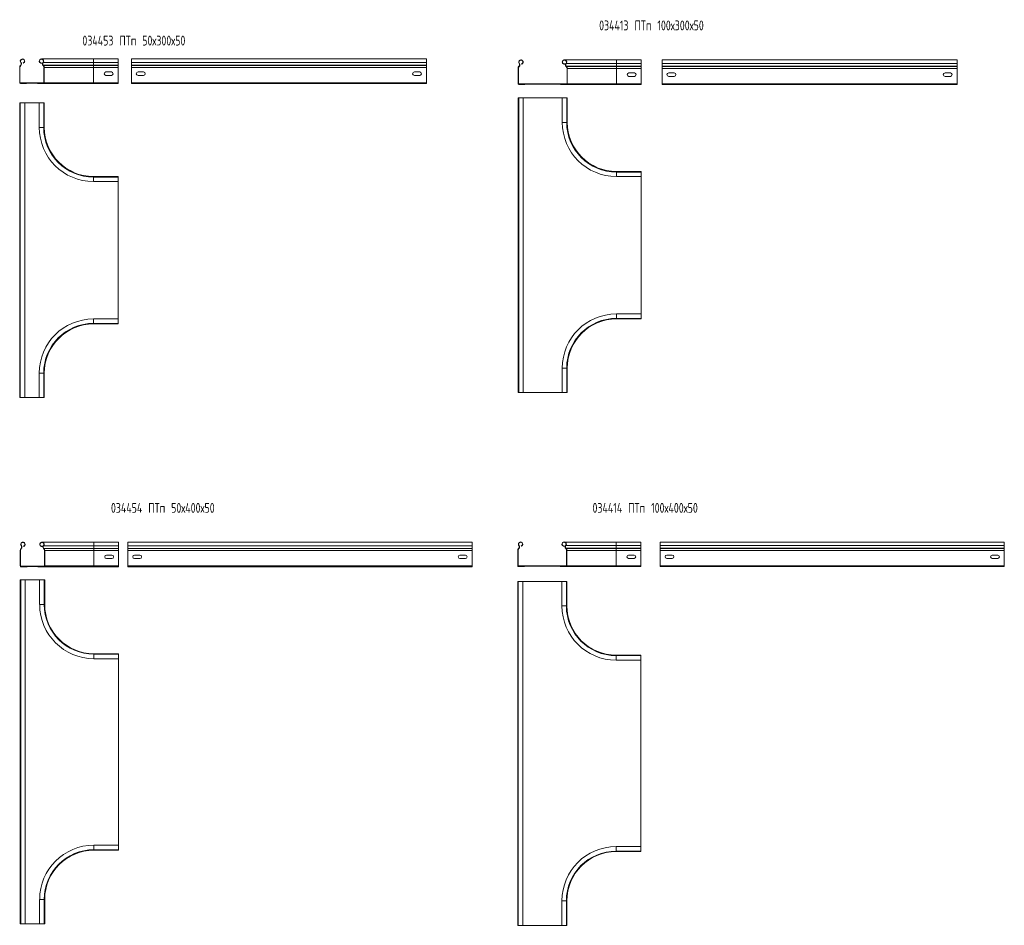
# Model space of a CAD drawing. Header units: millimetres. Extents: x -30 to 5315, y -3600 to 372.
# Tile 1 of 4: x 593 to 2596, y -3587 to -1744. Entities that reach past the tile are written whole.
import ezdxf

# ---------------------------------------------------------------- set-up
doc = ezdxf.new("R2010")
doc.units = ezdxf.units.MM
doc.styles.add('SLDTEXTSTYLE4', font='TXT', dxfattribs={"width": 0.7, "bigfont": 'bigfont'})

msp = doc.modelspace()

# ---------------------------------------------------------------- linework, layer by layer
at = {"color": 7, "linetype": 'Continuous', "lineweight": 15}
for p, q in [((593.8, -1840.8), (593.3, -1840.8)), ((593.3, -1840.8), (593.3, -1872.1)), ((593.8, -1840.8), (593.8, -1872.1)), ((595.3, -1836.3), (594.9, -1836.7)), ((594.9, -1836.7), (595.3, -1837.1)), ((595.7, -1836.7), (595.3, -1836.3)), ((595.7, -1836.7), (595.3, -1837.1)), ((595.5, -1831), (595.9, -1830.7)), ((600.5, -1832.4), (600.4, -1831.9)), ((636, -1832.4), (636.2, -1831.9)), ((636, -1832.4), (639.8, -1832.4)), ((636.2, -1831.9), (640, -1831.9)), ((743.3, -1823.6), (637.6, -1823.6)), ((641.1, -1831), (640.7, -1830.7)), ((641.3, -1836.3), (640.9, -1836.7)), ((641.2, -1837.1), (640.9, -1836.7)), ((641.1, -1831), (743.3, -1831)), ((641.6, -1836.7), (641.2, -1837.1)), ((641.6, -1836.7), (641.3, -1836.3)), ((641.3, -1836.3), (743.3, -1836.3)), ((641.6, -1836.7), (743.3, -1836.7)), ((643.3, -1840.8), (642.7, -1840.8)), ((642.7, -1872.1), (642.7, -1840.8)), ((643.3, -1872.1), (643.3, -1840.8)), ((643.3, -1840.8), (743.3, -1840.8)), ((793.3, -1823.6), (743.3, -1823.6)), ((743.3, -1836.3), (743.3, -1831)), ((743.3, -1831), (793.3, -1831)), ((743.3, -1836.7), (743.3, -1836.3)), ((743.3, -1836.3), (793.3, -1836.3)), ((743.3, -1840.8), (743.3, -1836.7)), ((743.3, -1836.7), (793.3, -1836.7)), ((743.3, -1872.1), (743.3, -1840.8)), ((743.3, -1840.8), (793.3, -1840.8)), ((793.3, -1831), (793.3, -1823.6)), ((793.3, -1836.3), (793.3, -1831)), ((793.3, -1836.7), (793.3, -1836.3)), ((793.3, -1840.8), (793.3, -1836.7)), ((793.3, -1872.1), (793.3, -1840.8)), ((1420.5, -1823.6), (820.5, -1823.6)), ((870.5, -1823.6), (820.5, -1823.6)), ((820.5, -1823.6), (820.5, -1831)), ((1420.5, -1831), (820.5, -1831)), ((820.5, -1831), (820.5, -1836.3)), ((1420.5, -1836.3), (820.5, -1836.3)), ((820.5, -1836.3), (820.5, -1836.7)), ((1420.5, -1836.7), (820.5, -1836.7)), ((820.5, -1836.7), (820.5, -1840.8)), ((1420.5, -1840.8), (820.5, -1840.8)), ((820.5, -1840.8), (820.5, -1872.1)), ((976.2, -1823.6), (870.5, -1823.6)), ((1370.5, -1823.6), (1264.9, -1823.6)), ((1420.5, -1823.6), (1370.5, -1823.6)), ((1420.5, -1823.6), (1420.5, -1831)), ((1420.5, -1831), (1420.5, -1836.3)), ((1420.5, -1836.3), (1420.5, -1836.7)), ((1420.5, -1836.7), (1420.5, -1840.8)), ((1420.5, -1840.8), (1420.5, -1872.1)), ((1609, -1838.2), (1608.7, -1838.6)), ((1608.7, -1838.6), (1609.1, -1839)), ((1609.4, -1838.6), (1609, -1838.2)), ((1609.4, -1838.6), (1609.1, -1839)), ((1609.2, -1832.9), (1609.6, -1832.6)), ((1614.3, -1834.3), (1614.1, -1833.8)), ((1699.8, -1834.3), (1700, -1833.8)), ((1699.8, -1834.3), (1703.5, -1834.3)), ((1700, -1833.8), (1703.7, -1833.8)), ((1807, -1825.5), (1701.4, -1825.5)), ((1704.9, -1832.9), (1704.4, -1832.6)), ((1705, -1838.2), (1704.6, -1838.6)), ((1705, -1839), (1704.6, -1838.6)), ((1704.9, -1832.9), (1807, -1832.9)), ((1705.4, -1838.6), (1705, -1838.2)), ((1705, -1838.2), (1807, -1838.2)), ((1705.4, -1838.6), (1705, -1839)), ((1705.4, -1838.6), (1807, -1838.6)), ((1857, -1825.5), (1807, -1825.5)), ((1807, -1838.2), (1807, -1832.9)), ((1807, -1832.9), (1857, -1832.9)), ((1807, -1838.6), (1807, -1838.2)), ((1807, -1838.2), (1857, -1838.2)), ((1807, -1842.7), (1807, -1838.6)), ((1807, -1838.6), (1857, -1838.6)), ((1857, -1832.9), (1857, -1825.5)), ((1857, -1838.2), (1857, -1832.9)), ((1857, -1838.6), (1857, -1838.2)), ((1857, -1842.7), (1857, -1838.6)), ((2499.8, -1825.5), (1899.8, -1825.5)), ((1949.8, -1825.5), (1899.8, -1825.5)), ((1899.8, -1825.5), (1899.8, -1832.9)), ((2499.8, -1832.9), (1899.8, -1832.9)), ((1899.8, -1832.9), (1899.8, -1838.2)), ((2499.8, -1838.2), (1899.8, -1838.2)), ((1899.8, -1838.2), (1899.8, -1838.6)), ((2499.8, -1838.6), (1899.8, -1838.6)), ((1899.8, -1838.6), (1899.8, -1842.7)), ((2055.5, -1825.5), (1949.8, -1825.5)), ((2449.8, -1825.5), (2344.2, -1825.5)), ((2499.8, -1825.5), (2449.8, -1825.5)), ((2499.8, -1825.5), (2499.8, -1832.9)), ((2499.8, -1832.9), (2499.8, -1838.2)), ((2499.8, -1838.2), (2499.8, -1838.6)), ((2499.8, -1838.6), (2499.8, -1842.7)), ((779.8, -1850.1), (768.8, -1850.1)), ((768.8, -1857.1), (779.8, -1857.1)), ((845, -1850.1), (834, -1850.1)), ((834, -1857.1), (845, -1857.1)), ((1407, -1850.1), (1396, -1850.1)), ((1396, -1857.1), (1407, -1857.1)), ((1607.6, -1842.7), (1607, -1842.7)), ((1607, -1842.7), (1607, -1874)), ((1607.6, -1842.7), (1607.6, -1874)), ((1707, -1842.7), (1706.5, -1842.7)), ((1706.5, -1874), (1706.5, -1842.7)), ((1707, -1874), (1707, -1842.7)), ((1707, -1842.7), (1807, -1842.7)), ((1807, -1874), (1807, -1842.7)), ((1807, -1842.7), (1857, -1842.7)), ((1843.5, -1852), (1832.5, -1852)), ((1832.5, -1859), (1843.5, -1859)), ((1857, -1874), (1857, -1842.7)), ((2499.8, -1842.7), (1899.8, -1842.7)), ((1899.8, -1842.7), (1899.8, -1874)), ((1924.3, -1852), (1913.3, -1852)), ((1913.3, -1859), (1924.3, -1859)), ((2486.3, -1852), (2475.3, -1852)), ((2475.3, -1859), (2486.3, -1859)), ((2499.8, -1842.7), (2499.8, -1874)), ((593.3, -1872.1), (593.8, -1872.1)), ((594.8, -1872.3), (641.8, -1872.3)), ((594.8, -1872.3), (594.8, -1873)), ((594.8, -1873), (594.8, -1873.6)), ((594.8, -1873), (607.3, -1873)), ((594.8, -1873), (641.8, -1873)), ((594.8, -1873.6), (607.3, -1873.6)), ((607.3, -1873), (607.3, -1873.6)), ((629.3, -1873), (641.8, -1873)), ((629.3, -1873.6), (629.3, -1873)), ((629.3, -1873.6), (641.8, -1873.6)), ((641.8, -1872.3), (641.8, -1873)), ((641.8, -1872.3), (642.7, -1872.3)), ((641.8, -1873.6), (641.8, -1873)), ((641.8, -1873.6), (743.3, -1873.6)), ((643.3, -1872.1), (642.7, -1872.1)), ((643.3, -1872.1), (743.3, -1872.1)), ((743.3, -1873.6), (743.3, -1872.1)), ((743.3, -1872.1), (793.3, -1872.1)), ((743.3, -1873.6), (793.3, -1873.6)), ((793.3, -1873.6), (793.3, -1872.1)), ((1420.5, -1872.1), (820.5, -1872.1)), ((820.5, -1872.1), (820.5, -1873.6)), ((1420.5, -1873.6), (820.5, -1873.6)), ((1420.5, -1872.1), (1420.5, -1873.6)), ((1607, -1874), (1607.6, -1874)), ((1608.5, -1874.2), (1705.5, -1874.2)), ((1608.5, -1874.2), (1608.5, -1874.9)), ((1608.5, -1874.9), (1705.5, -1874.9)), ((1608.5, -1874.9), (1608.5, -1875.5)), ((1608.5, -1874.9), (1621, -1874.9)), ((1608.5, -1875.5), (1621, -1875.5)), ((1621, -1874.9), (1621, -1875.5)), ((1693, -1875.5), (1693, -1874.9)), ((1693, -1874.9), (1705.5, -1874.9)), ((1693, -1875.5), (1705.5, -1875.5)), ((1705.5, -1874.2), (1705.5, -1874.9)), ((1705.5, -1874.2), (1706.4, -1874.2)), ((1705.5, -1875.5), (1705.5, -1874.9)), ((1705.5, -1875.5), (1807, -1875.5)), ((1707, -1874), (1706.5, -1874)), ((1707, -1874), (1807, -1874)), ((1807, -1875.5), (1807, -1874)), ((1807, -1874), (1857, -1874)), ((1807, -1875.5), (1857, -1875.5)), ((1857, -1875.5), (1857, -1874)), ((2499.8, -1874), (1899.8, -1874)), ((1899.8, -1874), (1899.8, -1875.5)), ((2499.8, -1875.5), (1899.8, -1875.5)), ((2499.8, -1874), (2499.8, -1875.5)), ((593.3, -2512.9), (593.3, -1912.9)), ((594.4, -1912.9), (593.3, -1912.9)), ((594.4, -1912.9), (594.4, -2512.9)), ((603.5, -1912.9), (594.4, -1912.9)), ((603.5, -2512.9), (603.5, -1912.9)), ((633.1, -1912.9), (603.5, -1912.9)), ((633.1, -1912.9), (633.1, -1962.9)), ((642.2, -1912.9), (633.1, -1912.9)), ((642.2, -1962.9), (642.2, -1912.9)), ((643.3, -1912.9), (642.2, -1912.9)), ((643.3, -1962.9), (643.3, -1912.9)), ((1607, -2502.7), (1607, -1902.7)), ((1608.2, -1902.7), (1607, -1902.7)), ((1608.2, -1902.7), (1608.2, -2502.7)), ((1617.3, -1902.7), (1608.2, -1902.7)), ((1617.3, -2502.7), (1617.3, -1902.7)), ((1696.8, -1902.7), (1617.3, -1902.7)), ((1696.8, -1902.7), (1696.8, -1952.7)), ((1705.9, -1902.7), (1696.8, -1902.7)), ((1705.9, -1952.7), (1705.9, -1902.7)), ((1707, -1902.7), (1705.9, -1902.7)), ((1707, -1952.7), (1707, -1902.7)), ((1857, -2052.7), (1807, -2052.7)), ((1857, -2053.9), (1807, -2053.9)), ((1857, -2052.7), (1857, -2053.9)), ((1857, -2053.9), (1857, -2063)), ((793.3, -2062.9), (743.3, -2062.9)), ((793.3, -2064), (743.3, -2064)), ((743.3, -2073.1), (793.3, -2073.1)), ((793.3, -2062.9), (793.3, -2064)), ((793.3, -2064), (793.3, -2073.1)), ((793.3, -2352.6), (793.3, -2073.1)), ((1807, -2063), (1857, -2063)), ((1857, -2342.5), (1857, -2063)), ((1857, -2342.5), (1807, -2342.5)), ((1857, -2351.6), (1857, -2342.5)), ((793.3, -2352.6), (743.3, -2352.6)), ((743.3, -2361.7), (793.3, -2361.7)), ((743.3, -2362.9), (793.3, -2362.9)), ((793.3, -2361.7), (793.3, -2352.6)), ((793.3, -2362.9), (793.3, -2361.7)), ((1807, -2351.6), (1857, -2351.6)), ((1807, -2352.7), (1857, -2352.7)), ((1857, -2352.7), (1857, -2351.6)), ((633.1, -2462.9), (633.1, -2512.9)), ((642.2, -2512.9), (642.2, -2462.9)), ((643.3, -2512.9), (643.3, -2462.9)), ((1696.8, -2452.7), (1696.8, -2502.7)), ((1705.9, -2502.7), (1705.9, -2452.7)), ((1707, -2502.7), (1707, -2452.7)), ((1608.2, -2502.7), (1607, -2502.7)), ((1617.3, -2502.7), (1608.2, -2502.7)), ((1617.3, -2502.7), (1696.8, -2502.7)), ((1705.9, -2502.7), (1696.8, -2502.7)), ((1707, -2502.7), (1705.9, -2502.7)), ((594.4, -2512.9), (593.3, -2512.9)), ((603.5, -2512.9), (594.4, -2512.9)), ((603.5, -2512.9), (633.1, -2512.9)), ((642.2, -2512.9), (633.1, -2512.9)), ((643.3, -2512.9), (642.2, -2512.9)), ((596.2, -2819.7), (595.8, -2820.1)), ((595.8, -2820.1), (596.2, -2820.5)), ((596.6, -2820.1), (596.2, -2819.7)), ((596.6, -2820.1), (596.2, -2820.5)), ((596.3, -2814.4), (596.8, -2814)), ((601.4, -2815.8), (601.2, -2815.2)), ((636.9, -2815.8), (637.1, -2815.2)), ((636.9, -2815.8), (640.7, -2815.8)), ((637.1, -2815.2), (640.9, -2815.2)), ((744.2, -2806.9), (638.5, -2806.9)), ((642, -2814.4), (641.6, -2814)), ((642.2, -2819.7), (641.8, -2820.1)), ((642.1, -2820.5), (641.8, -2820.1)), ((642, -2814.4), (744.2, -2814.4)), ((642.5, -2820.1), (642.1, -2820.5)), ((642.5, -2820.1), (642.2, -2819.7)), ((642.2, -2819.7), (744.2, -2819.7)), ((642.5, -2820.1), (744.2, -2820.1)), ((794.2, -2806.9), (744.2, -2806.9)), ((744.2, -2819.7), (744.2, -2814.4)), ((744.2, -2814.4), (794.2, -2814.4)), ((744.2, -2820.1), (744.2, -2819.7)), ((744.2, -2819.7), (794.2, -2819.7)), ((744.2, -2824.2), (744.2, -2820.1)), ((744.2, -2820.1), (794.2, -2820.1)), ((794.2, -2814.4), (794.2, -2806.9)), ((794.2, -2819.7), (794.2, -2814.4)), ((794.2, -2820.1), (794.2, -2819.7)), ((794.2, -2824.2), (794.2, -2820.1)), ((1513.3, -2806.9), (813.3, -2806.9)), ((863.3, -2806.9), (813.3, -2806.9)), ((813.3, -2806.9), (813.3, -2814.4)), ((1513.3, -2814.4), (813.3, -2814.4)), ((813.3, -2814.4), (813.3, -2819.7)), ((1513.3, -2819.7), (813.3, -2819.7)), ((813.3, -2819.7), (813.3, -2820.1)), ((1513.3, -2820.1), (813.3, -2820.1)), ((813.3, -2820.1), (813.3, -2824.2)), ((968.9, -2806.9), (863.3, -2806.9)), ((1463.3, -2806.9), (1357.6, -2806.9)), ((1513.3, -2806.9), (1463.3, -2806.9)), ((1513.3, -2806.9), (1513.3, -2814.4)), ((1513.3, -2814.4), (1513.3, -2819.7)), ((1513.3, -2819.7), (1513.3, -2820.1)), ((1513.3, -2820.1), (1513.3, -2824.2)), ((1608.3, -2819.4), (1607.9, -2819.8)), ((1607.9, -2819.8), (1608.3, -2820.2)), ((1608.7, -2819.8), (1608.3, -2819.4)), ((1608.7, -2819.8), (1608.3, -2820.2)), ((1608.5, -2814.1), (1608.9, -2813.8)), ((1613.5, -2815.5), (1613.3, -2815)), ((1699, -2815.5), (1699.2, -2815)), ((1699, -2815.5), (1702.8, -2815.5)), ((1699.2, -2815), (1703, -2815)), ((1806.3, -2806.7), (1700.6, -2806.7)), ((1704.1, -2814.1), (1703.7, -2813.8)), ((1704.3, -2819.4), (1703.9, -2819.8)), ((1704.2, -2820.2), (1703.9, -2819.8)), ((1704.1, -2814.1), (1806.3, -2814.1)), ((1704.6, -2819.8), (1704.2, -2820.2)), ((1704.6, -2819.8), (1704.3, -2819.4)), ((1704.3, -2819.4), (1806.3, -2819.4)), ((1704.6, -2819.8), (1806.3, -2819.8)), ((1856.3, -2806.7), (1806.3, -2806.7)), ((1806.3, -2819.4), (1806.3, -2814.1)), ((1806.3, -2814.1), (1856.3, -2814.1)), ((1806.3, -2819.8), (1806.3, -2819.4)), ((1806.3, -2819.4), (1856.3, -2819.4)), ((1806.3, -2823.9), (1806.3, -2819.8)), ((1806.3, -2819.8), (1856.3, -2819.8)), ((1856.3, -2814.1), (1856.3, -2806.7)), ((1856.3, -2819.4), (1856.3, -2814.1)), ((1856.3, -2819.8), (1856.3, -2819.4)), ((1856.3, -2823.9), (1856.3, -2819.8)), ((2595.9, -2806.7), (1895.9, -2806.7)), ((1945.9, -2806.7), (1895.9, -2806.7)), ((1895.9, -2806.7), (1895.9, -2814.1)), ((2595.9, -2814.1), (1895.9, -2814.1)), ((1895.9, -2814.1), (1895.9, -2819.4)), ((2595.9, -2819.4), (1895.9, -2819.4)), ((1895.9, -2819.4), (1895.9, -2819.8)), ((2595.9, -2819.8), (1895.9, -2819.8)), ((1895.9, -2819.8), (1895.9, -2823.9)), ((2051.5, -2806.7), (1945.9, -2806.7)), ((2545.9, -2806.7), (2440.2, -2806.7)), ((2595.9, -2806.7), (2545.9, -2806.7)), ((2595.9, -2806.7), (2595.9, -2814.1)), ((2595.9, -2814.1), (2595.9, -2819.4)), ((2595.9, -2819.4), (2595.9, -2819.8)), ((2595.9, -2819.8), (2595.9, -2823.9)), ((594.7, -2824.2), (594.2, -2824.2)), ((594.2, -2824.2), (594.2, -2855.4)), ((594.7, -2824.2), (594.7, -2855.4)), ((644.2, -2824.2), (643.6, -2824.2)), ((643.6, -2855.4), (643.6, -2824.2)), ((644.2, -2855.4), (644.2, -2824.2)), ((644.2, -2824.2), (744.2, -2824.2)), ((744.2, -2855.4), (744.2, -2824.2)), ((744.2, -2824.2), (794.2, -2824.2)), ((780.7, -2833.4), (769.7, -2833.4)), ((769.7, -2840.4), (780.7, -2840.4)), ((794.2, -2855.4), (794.2, -2824.2)), ((1513.3, -2824.2), (813.3, -2824.2)), ((813.3, -2824.2), (813.3, -2855.4)), ((837.8, -2833.4), (826.8, -2833.4)), ((826.8, -2840.4), (837.8, -2840.4)), ((1499.8, -2833.4), (1488.8, -2833.4)), ((1488.8, -2840.4), (1499.8, -2840.4)), ((1513.3, -2824.2), (1513.3, -2855.4)), ((1606.8, -2823.9), (1606.3, -2823.9)), ((1606.3, -2823.9), (1606.3, -2855.2)), ((1606.8, -2823.9), (1606.8, -2855.2)), ((1706.3, -2823.9), (1705.7, -2823.9)), ((1705.7, -2855.2), (1705.7, -2823.9)), ((1706.3, -2855.2), (1706.3, -2823.9)), ((1706.3, -2823.9), (1806.3, -2823.9)), ((1806.3, -2855.2), (1806.3, -2823.9)), ((1806.3, -2823.9), (1856.3, -2823.9)), ((1842.8, -2833.2), (1831.8, -2833.2)), ((1831.8, -2840.2), (1842.8, -2840.2)), ((1856.3, -2855.2), (1856.3, -2823.9)), ((2595.9, -2823.9), (1895.9, -2823.9)), ((1895.9, -2823.9), (1895.9, -2855.2)), ((1920.4, -2833.2), (1909.4, -2833.2)), ((1909.4, -2840.2), (1920.4, -2840.2)), ((2582.4, -2833.2), (2571.4, -2833.2)), ((2571.4, -2840.2), (2582.4, -2840.2)), ((2595.9, -2823.9), (2595.9, -2855.2)), ((594.2, -2855.4), (594.7, -2855.4)), ((595.7, -2855.7), (642.7, -2855.7)), ((595.7, -2855.7), (595.7, -2856.4)), ((595.7, -2856.4), (595.7, -2856.9)), ((595.7, -2856.4), (608.2, -2856.4)), ((595.7, -2856.4), (642.7, -2856.4)), ((595.7, -2856.9), (608.2, -2856.9)), ((608.2, -2856.4), (608.2, -2856.9)), ((630.2, -2856.4), (642.7, -2856.4)), ((630.2, -2856.9), (630.2, -2856.4)), ((630.2, -2856.9), (642.7, -2856.9)), ((642.7, -2855.7), (642.7, -2856.4)), ((642.7, -2855.7), (643.6, -2855.7)), ((642.7, -2856.9), (642.7, -2856.4)), ((642.7, -2856.9), (744.2, -2856.9)), ((644.2, -2855.4), (643.6, -2855.4)), ((644.2, -2855.4), (744.2, -2855.4)), ((744.2, -2856.9), (744.2, -2855.4)), ((744.2, -2855.4), (794.2, -2855.4)), ((744.2, -2856.9), (794.2, -2856.9)), ((794.2, -2856.9), (794.2, -2855.4)), ((1513.3, -2855.4), (813.3, -2855.4)), ((813.3, -2855.4), (813.3, -2856.9)), ((1513.3, -2856.9), (813.3, -2856.9)), ((1513.3, -2855.4), (1513.3, -2856.9)), ((1606.3, -2855.2), (1606.8, -2855.2)), ((1607.8, -2855.4), (1704.8, -2855.4)), ((1607.8, -2855.4), (1607.8, -2856.1)), ((1607.8, -2856.1), (1704.8, -2856.1)), ((1607.8, -2856.1), (1607.8, -2856.7)), ((1607.8, -2856.1), (1620.3, -2856.1)), ((1607.8, -2856.7), (1620.3, -2856.7)), ((1620.3, -2856.1), (1620.3, -2856.7)), ((1692.3, -2856.7), (1692.3, -2856.1)), ((1692.3, -2856.1), (1704.8, -2856.1)), ((1692.3, -2856.7), (1704.8, -2856.7)), ((1704.8, -2855.4), (1704.8, -2856.1)), ((1704.8, -2855.4), (1705.7, -2855.4)), ((1704.8, -2856.7), (1704.8, -2856.1)), ((1704.8, -2856.7), (1806.3, -2856.7)), ((1706.3, -2855.2), (1705.7, -2855.2)), ((1706.3, -2855.2), (1806.3, -2855.2)), ((1806.3, -2856.7), (1806.3, -2855.2)), ((1806.3, -2855.2), (1856.3, -2855.2)), ((1806.3, -2856.7), (1856.3, -2856.7)), ((1856.3, -2856.7), (1856.3, -2855.2)), ((2595.9, -2855.2), (1895.9, -2855.2)), ((1895.9, -2855.2), (1895.9, -2856.7)), ((2595.9, -2856.7), (1895.9, -2856.7)), ((2595.9, -2855.2), (2595.9, -2856.7)), ((594.2, -3584), (594.2, -2884)), ((595.3, -2884), (594.2, -2884)), ((595.3, -2884), (595.3, -3584)), ((604.4, -2884), (595.3, -2884)), ((604.4, -3584), (604.4, -2884)), ((633.9, -2884), (604.4, -2884)), ((633.9, -2884), (633.9, -2934)), ((643, -2884), (633.9, -2884)), ((643, -2934), (643, -2884)), ((644.2, -2884), (643, -2884)), ((644.2, -2934), (644.2, -2884)), ((1606.3, -3586.9), (1606.3, -2886.9)), ((1607.4, -2886.9), (1606.3, -2886.9)), ((1607.4, -2886.9), (1607.4, -3586.9)), ((1616.5, -2886.9), (1607.4, -2886.9)), ((1616.5, -3586.9), (1616.5, -2886.9)), ((1696.1, -2886.9), (1616.5, -2886.9)), ((1696.1, -2886.9), (1696.1, -2936.9)), ((1705.2, -2886.9), (1696.1, -2886.9)), ((1705.2, -2936.9), (1705.2, -2886.9)), ((1706.3, -2886.9), (1705.2, -2886.9)), ((1706.3, -2936.9), (1706.3, -2886.9)), ((794.2, -3034), (744.2, -3034)), ((794.2, -3035.1), (744.2, -3035.1)), ((794.2, -3034), (794.2, -3035.1)), ((794.2, -3035.1), (794.2, -3044.2)), ((1856.3, -3036.9), (1806.3, -3036.9)), ((1856.3, -3038), (1806.3, -3038)), ((1856.3, -3036.9), (1856.3, -3038)), ((1856.3, -3038), (1856.3, -3047.1)), ((744.2, -3044.2), (794.2, -3044.2)), ((794.2, -3423.8), (794.2, -3044.2)), ((1806.3, -3047.1), (1856.3, -3047.1)), ((1856.3, -3426.6), (1856.3, -3047.1)), ((794.2, -3423.8), (744.2, -3423.8)), ((794.2, -3432.9), (794.2, -3423.8)), ((744.2, -3432.9), (794.2, -3432.9)), ((744.2, -3434), (794.2, -3434)), ((794.2, -3434), (794.2, -3432.9)), ((1856.3, -3426.6), (1806.3, -3426.6)), ((1806.3, -3435.7), (1856.3, -3435.7)), ((1806.3, -3436.9), (1856.3, -3436.9)), ((1856.3, -3435.7), (1856.3, -3426.6)), ((1856.3, -3436.9), (1856.3, -3435.7)), ((633.9, -3534), (633.9, -3584)), ((643, -3584), (643, -3534)), ((644.2, -3584), (644.2, -3534)), ((1696.1, -3536.9), (1696.1, -3586.9)), ((1705.2, -3586.9), (1705.2, -3536.9)), ((1706.3, -3586.9), (1706.3, -3536.9)), ((595.3, -3584), (594.2, -3584)), ((604.4, -3584), (595.3, -3584)), ((604.4, -3584), (633.9, -3584)), ((643, -3584), (633.9, -3584)), ((644.2, -3584), (643, -3584)), ((1607.4, -3586.9), (1606.3, -3586.9)), ((1616.5, -3586.9), (1607.4, -3586.9)), ((1616.5, -3586.9), (1696.1, -3586.9)), ((1705.2, -3586.9), (1696.1, -3586.9)), ((1706.3, -3586.9), (1705.2, -3586.9))]:
    msp.add_line(p, q, dxfattribs=at)
at = {"color": 8, "linetype": 'Continuous', "lineweight": 15}
for p, q in [((743.3, -1831), (743.3, -1823.6)), ((1807, -1832.9), (1807, -1825.5)), ((1705.9, -1952.7), (1696.8, -1952.7)), ((1707, -1952.7), (1705.9, -1952.7)), ((642.2, -1962.9), (633.1, -1962.9)), ((643.3, -1962.9), (642.2, -1962.9)), ((1807, -2052.7), (1807, -2053.9)), ((1807, -2053.9), (1807, -2063)), ((743.3, -2062.9), (743.3, -2064)), ((743.3, -2064), (743.3, -2073.1)), ((1807, -2351.6), (1807, -2342.5)), ((743.3, -2361.7), (743.3, -2352.6)), ((743.3, -2362.9), (743.3, -2361.7)), ((1807, -2352.7), (1807, -2351.6)), ((642.2, -2462.9), (633.1, -2462.9)), ((643.3, -2462.9), (642.2, -2462.9)), ((1705.9, -2452.7), (1696.8, -2452.7)), ((1707, -2452.7), (1705.9, -2452.7)), ((744.2, -2814.4), (744.2, -2806.9)), ((1806.3, -2814.1), (1806.3, -2806.7)), ((643, -2934), (633.9, -2934)), ((644.2, -2934), (643, -2934)), ((1705.2, -2936.9), (1696.1, -2936.9)), ((1706.3, -2936.9), (1705.2, -2936.9)), ((744.2, -3034), (744.2, -3035.1)), ((744.2, -3035.1), (744.2, -3044.2)), ((1806.3, -3036.9), (1806.3, -3038)), ((1806.3, -3038), (1806.3, -3047.1)), ((744.2, -3432.9), (744.2, -3423.8)), ((744.2, -3434), (744.2, -3432.9)), ((1806.3, -3435.7), (1806.3, -3426.6)), ((1806.3, -3436.9), (1806.3, -3435.7)), ((643, -3534), (633.9, -3534)), ((644.2, -3534), (643, -3534)), ((1705.2, -3536.9), (1696.1, -3536.9)), ((1706.3, -3536.9), (1705.2, -3536.9))]:
    msp.add_line(p, q, dxfattribs=at)
at = {"color": 7, "linetype": 'Continuous', "lineweight": 15}
for centre, radius, start, end in [((599.3, -1840.8), 6, 136.4649, 180), ((599.3, -1840.8), 5.45, 136.4649, 180), ((599, -1828.1), 4.55, 290.35, 219.6816), ((599, -1828.1), 4, 290.35, 219.6816), ((592.4, -1833.6), 4, 316.4649, 39.6816), ((592.4, -1833.6), 4.55, 316.4649, 39.6816), ((637.6, -1828.1), 4.55, 320.3175, 249.65), ((637.6, -1828.1), 4, 320.3175, 249.65), ((644.2, -1833.6), 4.55, 140.3175, 223.5358), ((644.2, -1833.6), 4, 140.3175, 223.5358), ((637.3, -1840.8), 5.45, 360, 43.5358), ((637.3, -1840.8), 6, 360, 43.5358), ((1613, -1842.7), 6, 136.4649, 180), ((1613, -1842.7), 5.45, 136.4649, 180), ((1612.7, -1830), 4.55, 290.35, 219.6816), ((1612.7, -1830), 4, 290.35, 219.6816), ((1606.1, -1835.5), 4, 316.4649, 39.6816), ((1606.1, -1835.5), 4.55, 316.4649, 39.6816), ((1701.4, -1830), 4.55, 320.3175, 249.65), ((1701.4, -1830), 4, 320.3175, 249.65), ((1707.9, -1835.5), 4.55, 140.3175, 223.5358), ((1707.9, -1835.5), 4, 140.3175, 223.5358), ((1701, -1842.7), 5.45, 0, 43.5358), ((1701, -1842.7), 6, 0, 43.5358), ((768.8, -1853.6), 3.5, 90, 270), ((779.8, -1853.6), 3.5, 270, 90), ((834, -1853.6), 3.5, 90, 270), ((845, -1853.6), 3.5, 270, 90), ((1396, -1853.6), 3.5, 90, 270), ((1407, -1853.6), 3.5, 270, 90), ((1832.5, -1855.5), 3.5, 90, 270), ((1843.5, -1855.5), 3.5, 270, 90), ((1913.3, -1855.5), 3.5, 90, 270), ((1924.3, -1855.5), 3.5, 270, 90), ((2475.3, -1855.5), 3.5, 90, 270), ((2486.3, -1855.5), 3.5, 270, 90), ((594.8, -1872.1), 1.5, 180, 270), ((594.8, -1872.1), 0.95, 180, 270), ((641.8, -1872.1), 0.95, 270, 0), ((641.8, -1872.1), 1.5, 270, 0), ((1608.5, -1874), 1.5, 180, 270), ((1608.5, -1874), 0.95, 180, 270), ((1705.5, -1874), 0.95, 270, 0), ((1705.5, -1874), 1.5, 270, 0), ((1807, -1952.7), 110.2, 180, 270), ((1807, -1952.7), 101.1, 180, 270), ((1807, -1952.7), 100, 180, 270), ((743.3, -1962.9), 110.2, 180, 270), ((743.3, -1962.9), 101.1, 180, 270), ((743.3, -1962.9), 100, 180, 270), ((1807, -2452.7), 110.2, 90, 180), ((743.3, -2462.9), 110.2, 90, 180), ((743.3, -2462.9), 101.1, 90, 180), ((743.3, -2462.9), 100, 90, 180), ((1807, -2452.7), 101.1, 90, 180), ((1807, -2452.7), 100, 90, 180), ((600.2, -2824.2), 6, 136.4649, 180), ((600.2, -2824.2), 5.45, 136.4649, 180), ((599.8, -2811.5), 4.55, 290.35, 219.6816), ((599.8, -2811.5), 4, 290.35, 219.6816), ((593.3, -2817), 4, 316.4649, 39.6816), ((593.3, -2817), 4.55, 316.4649, 39.6816), ((638.5, -2811.5), 4.55, 320.3175, 249.65), ((638.5, -2811.5), 4, 320.3175, 249.65), ((645.1, -2817), 4.55, 140.3175, 223.5358), ((645.1, -2817), 4, 140.3175, 223.5358), ((638.2, -2824.2), 5.45, 0, 43.5358), ((638.2, -2824.2), 6, 0, 43.5358), ((1612.3, -2823.9), 6, 136.4649, 180), ((1612.3, -2823.9), 5.45, 136.4649, 180), ((1612, -2811.2), 4.55, 290.35, 219.6816), ((1612, -2811.2), 4, 290.35, 219.6816), ((1605.4, -2816.7), 4, 316.4649, 39.6816), ((1605.4, -2816.7), 4.55, 316.4649, 39.6816), ((1700.6, -2811.2), 4.55, 320.3175, 249.65), ((1700.6, -2811.2), 4, 320.3175, 249.65), ((1707.2, -2816.7), 4.55, 140.3175, 223.5358), ((1707.2, -2816.7), 4, 140.3175, 223.5358), ((1700.3, -2823.9), 5.45, 0, 43.5358), ((1700.3, -2823.9), 6, 0, 43.5358), ((769.7, -2836.9), 3.5, 90, 270), ((780.7, -2836.9), 3.5, 270, 90), ((826.8, -2836.9), 3.5, 90, 270), ((837.8, -2836.9), 3.5, 270, 90), ((1488.8, -2836.9), 3.5, 90, 270), ((1499.8, -2836.9), 3.5, 270, 90), ((1831.8, -2836.7), 3.5, 90, 270), ((1842.8, -2836.7), 3.5, 270, 90), ((1909.4, -2836.7), 3.5, 90, 270), ((1920.4, -2836.7), 3.5, 270, 90), ((2571.4, -2836.7), 3.5, 90, 270), ((2582.4, -2836.7), 3.5, 270, 90), ((595.7, -2855.4), 1.5, 180, 270), ((595.7, -2855.4), 0.95, 180, 270), ((642.7, -2855.4), 0.95, 270, 0), ((642.7, -2855.4), 1.5, 270, 0), ((1607.8, -2855.2), 1.5, 180, 270), ((1607.8, -2855.2), 0.95, 180, 270), ((1704.8, -2855.2), 0.95, 270, 0), ((1704.8, -2855.2), 1.5, 270, 0), ((744.2, -2934), 110.2, 180, 270), ((744.2, -2934), 101.1, 180, 270), ((744.2, -2934), 100, 180, 270), ((1806.3, -2936.9), 110.2, 180, 270), ((1806.3, -2936.9), 101.1, 180, 270), ((1806.3, -2936.9), 100, 180, 270), ((744.2, -3534), 110.2, 90, 180), ((744.2, -3534), 101.1, 90, 180), ((744.2, -3534), 100, 90, 180), ((1806.3, -3536.9), 110.2, 90, 180), ((1806.3, -3536.9), 101.1, 90, 180), ((1806.3, -3536.9), 100, 90, 180)]:
    msp.add_arc(centre, radius, start, end, dxfattribs=at)

# ---------------------------------------------------------------- texts
at = {"color": 7, "linetype": 'Continuous', "lineweight": 0, "char_height": 20, "attachment_point": 1, "style": 'SLDTEXTSTYLE4'}
for s, insert in [('034413 \\M+18450\\M+18453\\M+18481 100\\M+18487300\\M+1848750', (1771.8, -1745.3)), ('034453 \\M+18450\\M+18453\\M+18481 50\\M+18487300\\M+1848750', (720.8, -1776.2)), ('034454 \\M+18450\\M+18453\\M+18481 50\\M+18487400\\M+1848750', (778.9, -2727.3)), ('034414 \\M+18450\\M+18453\\M+18481 100\\M+18487400\\M+1848750', (1758.3, -2727.3))]:
    msp.add_mtext(s, dxfattribs=dict(at, insert=insert))

doc.saveas('drawing.dxf')
